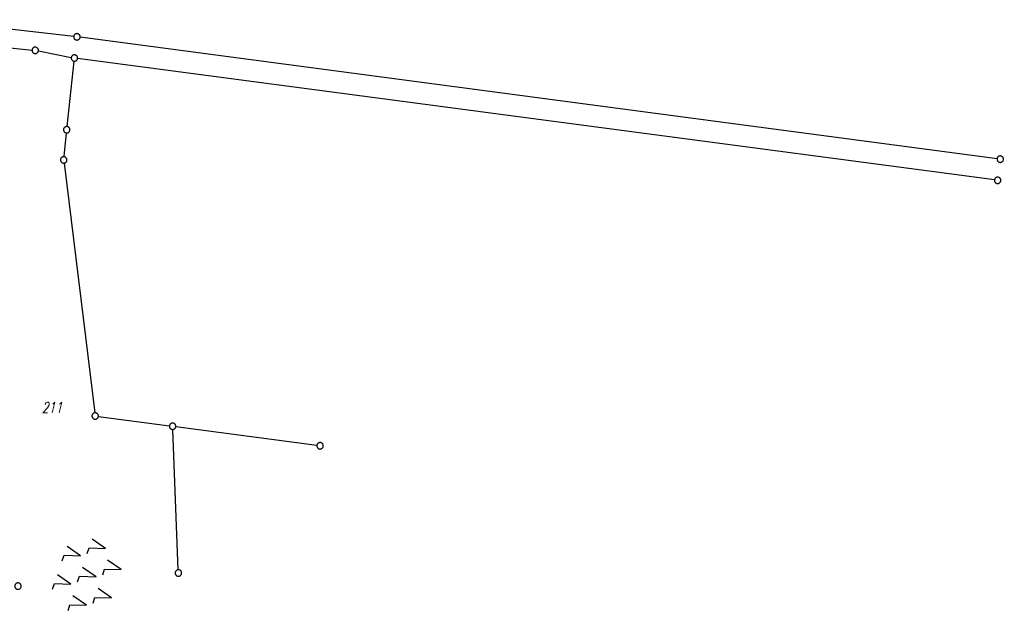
# Model space of a CAD drawing. Extents: x 510526 to 513920, y 467229 to 478797.
# Tile 197 of 256: x 511269 to 511499, y 472545 to 472686. Entities that reach past the tile are written whole.
import ezdxf

# ---------------------------------------------------------------- set-up
doc = ezdxf.new("R2010")
doc.units = 0
doc.header["$LTSCALE"] = 10
doc.header["$MEASUREMENT"] = 0
doc.linetypes.add('LT00', pattern=[0])
doc.layers.get('0').update_dxf_attribs({"linetype": 'LT00'})
for name, color, linetype in [('DFK_FLUR_NR', 250, 'LT00'), ('DFK_GZPKT', 250, 'LT00'), ('DFK_KATASTER', 250, 'LT00'), ('DFK_NUTZUNG', 250, 'LT00')]:
    doc.layers.add(name, color=color, linetype=linetype)
doc.styles.get("Standard").update_dxf_attribs({"font": 'romans.shx'})

# ---------------------------------------------------------------- blocks, each defined once
blk = doc.blocks.new('SYMB7220')
at = {"color": 0, "linetype": 'ByBlock'}
for p, q in [((-0.1, 0.315), (-0.24, 0.315)), ((0, 0.185), (-0.11, -0.185)), ((0.11, -0.185), (0, 0.185)), ((0.7, 0.185), (0.59, -0.185)), ((0.25, -0.185), (0.11, -0.185)), ((-0.1, -0.685), (-0.24, -0.685))]:
    blk.add_line(p, q, dxfattribs=at)
for points in [[(-0.24, 0.315), (-0.35, 0.685), (-0.46, 0.315)], [(0.6, 0.315), (0.46, 0.315), (0.35, 0.685), (0.24, 0.315)], [(-0.45, -0.185), (-0.59, -0.185), (-0.7, 0.185), (-0.81, -0.185)], [(0.95, -0.185), (0.81, -0.185), (0.7, 0.185)], [(-0.24, -0.685), (-0.35, -0.315), (-0.46, -0.685)], [(0.6, -0.685), (0.46, -0.685), (0.35, -0.315), (0.24, -0.685)]]:
    blk.add_lwpolyline(points, dxfattribs=at)
blk = doc.blocks.new('SYMB7010')
at = {"color": 0, "linetype": 'ByBlock'}
for points in [[(-0.031408, 0.499213), (-0.093728, 0.49134), (-0.15457, 0.475719), (-0.212975, 0.452595), (-0.268021, 0.422333), (-0.31884, 0.385411), (-0.36463, 0.342411), (-0.40467, 0.29401), (-0.438329, 0.240973), (-0.465074, 0.184136), (-0.484486, 0.124395), (-0.496256, 0.062692), (-0.5002, 0)], [(-0.5002, 0), (-0.496256, -0.062692), (-0.484486, -0.124395), (-0.465075, -0.184136), (-0.438329, -0.240973), (-0.404671, -0.29401), (-0.36463, -0.342411), (-0.31884, -0.385411), (-0.268021, -0.422333), (-0.212975, -0.452595), (-0.154571, -0.475719), (-0.093728, -0.49134), (-0.031408, -0.499213), (0.031408, -0.499213)], [(0.5002, 0), (0.496256, 0.062692), (0.484485, 0.124395), (0.465074, 0.184136), (0.438329, 0.240973), (0.40467, 0.29401), (0.36463, 0.342411), (0.31884, 0.385411), (0.268021, 0.422333), (0.212975, 0.452595), (0.15457, 0.475719), (0.093728, 0.49134), (0.031408, 0.499213), (-0.031408, 0.499213)], [(0.031408, -0.499213), (0.093728, -0.491341), (0.15457, -0.475719), (0.212975, -0.452595), (0.268021, -0.422333), (0.31884, -0.385411), (0.36463, -0.342411), (0.404671, -0.294011), (0.438329, -0.240974), (0.465075, -0.184136), (0.484486, -0.124395), (0.496256, -0.062692), (0.500201, 0)]]:
    blk.add_lwpolyline(points, dxfattribs=at)

msp = doc.modelspace()

# ---------------------------------------------------------------- linework, layer by layer
at = {"layer": 'DFK_KATASTER'}
for p, q in [((511281.31, 472681.7), (511246.47, 472685.63)), ((511497.25, 472653.13), (511282.8, 472681.52)), ((511259.63, 472679.8), (511271.56, 472678.54)), ((511273.05, 472678.32), (511280.74, 472676.8)), ((511279.75, 472660.65), (511281.4, 472675.91)), ((511496.64, 472648.17), (511282.22, 472676.56)), ((511279.04, 472653.61), (511279.6, 472659.15)), ((511279.06, 472652.12), (511286.24, 472593.72)), ((511287.07, 472592.88), (511303.7, 472590.69)), ((511338.18, 472586.12), (511305.18, 472590.49)), ((511305.76, 472557.04), (511304.47, 472589.84))]:
    msp.add_line(p, q, dxfattribs=at)

# ---------------------------------------------------------------- block references
at = {"layer": 'DFK_GZPKT', "xscale": 1.499999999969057, "yscale": 1.5, "zscale": 1.5, "rotation": 251.2881100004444}
for p in [(511282.06, 472681.62), (511272.31, 472678.46), (511281.48, 472676.66), (511279.67, 472659.9), (511278.97, 472652.86), (511497.99, 472653.03), (511497.38, 472648.07), (511286.33, 472592.98), (511304.44, 472590.59), (511338.92, 472586.02), (511305.79, 472556.29), (511268.28, 472553.22)]:
    msp.add_blockref('SYMB7010', p, dxfattribs=at)
at = {"layer": 'DFK_NUTZUNG', "xscale": 10, "yscale": 10, "zscale": 10, "rotation": 251.28826}
msp.add_blockref('SYMB7220', (511284.78, 472555.96), dxfattribs=at)

# ---------------------------------------------------------------- texts
at = {"layer": 'DFK_FLUR_NR', "oblique": 13.754, "width": 0.75}
msp.add_text('211', height=2.5, rotation=-0.0003, dxfattribs=at).set_placement((511273.82, 472593.74))

doc.saveas('drawing.dxf')
